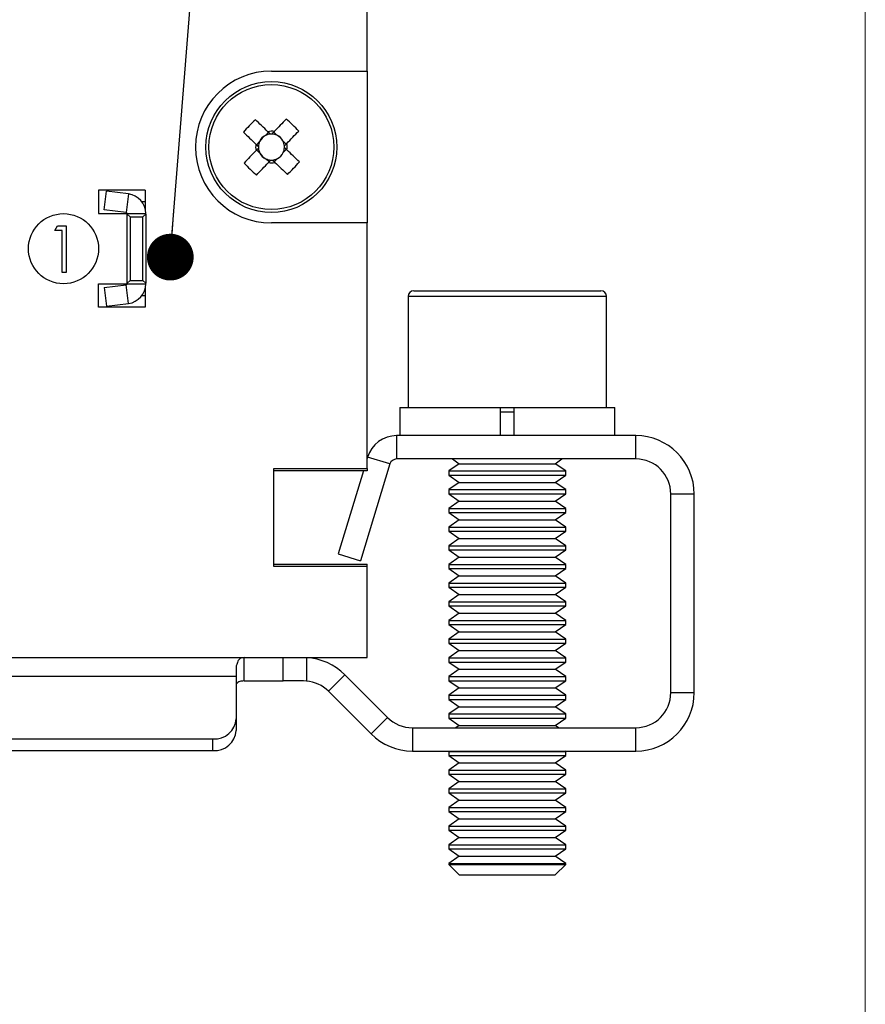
# Model space of a CAD drawing. Header units: millimetres. Extents: x 0 to 432, y 0 to 279.
# Tile 11 of 13: x 396 to 432, y 86 to 128. Entities that reach past the tile are written whole.
import ezdxf

# ---------------------------------------------------------------- set-up
doc = ezdxf.new("R2010")
doc.units = ezdxf.units.MM
doc.layers.add('TEXT', color=140, linetype='Continuous', lineweight=25)
doc.dimstyles.new('SLDDIMSTYLE6', dxfattribs={"dimtxt": 0.18, "dimasz": 2, "dimexe": 0, "dimexo": 0.0625, "dimgap": 0, "dimtad": 0, "dimtih": 1, "dimtoh": 1, "dimdec": 0, "dimrnd": 1e-09, "dimzin": 0, "dimdsep": 46, "dimtxsty": 'Standard', "dimblk1": 'DOT', "dimblk2": 'DOT', "dimsah": 1, "dimcen": 0.09, "dimadec": 0, "dimazin": 0, "dimtfac": 2, "dimtdec": 0, "dimtofl": 0, "dimtmove": 0, "dimatfit": 3, "dimldrblk": 'DOT', "dimfxl": 0, "dimfrac": 2, "dimtolj": 1, "dimtzin": 0, "dimarcsym": 0})

# ---------------------------------------------------------------- blocks, each defined once
blk = doc.blocks.new('_Dot')
at = {"color": 0, "linetype": 'ByBlock', "lineweight": -2}
blk.add_line((-0.5, 0), (-1, 0), dxfattribs=at)
at = {"color": 0, "linetype": 'ByBlock', "const_width": 0.5}
blk.add_lwpolyline([(-0.25, 0, 1), (0.25, 0, 1)], format="xyb", close=True, dxfattribs=at)

msp = doc.modelspace()

# ---------------------------------------------------------------- linework, layer by layer
at = {"color": 7, "linetype": 'Continuous', "lineweight": 18}
msp.add_line((431.8, 0), (431.8, 279.4), dxfattribs=at)
for p, q in [((410.47462, 125.51482), (410.47462, 131.51482)), ((406.37462, 125.51482), (410.47462, 125.51482)), ((410.47462, 125.51482), (410.47462, 119.01482)), ((406.24995, 122.89696), (406.11553, 122.75677)), ((406.6128, 122.76722), (406.47261, 122.90164)), ((405.87222, 122.50301), (405.7378, 122.36282)), ((407.00675, 122.38949), (406.86656, 122.52391)), ((405.74248, 122.14015), (405.88267, 122.00574)), ((406.87702, 122.02664), (407.01143, 122.16683)), ((406.13643, 121.76243), (406.27662, 121.62801)), ((406.49929, 121.63269), (406.63371, 121.77288)), ((400.97462, 120.41482), (398.97462, 120.41482)), ((398.97462, 120.41482), (398.97462, 119.41482)), ((399.21466, 119.58), (399.31215, 120.37403)), ((400.25321, 120.25849), (399.31215, 120.37403)), ((400.25321, 120.25849), (400.15571, 119.46445)), ((400.97462, 120.41482), (400.97462, 119.61946)), ((400.97462, 119.91482), (400.837, 119.91482)), ((398.97462, 119.41482), (400.19962, 119.41482)), ((400.15571, 119.46445), (399.21466, 119.58)), ((400.19962, 119.38905), (400.19962, 119.41482)), ((400.19962, 119.41482), (400.99962, 119.41482)), ((400.19962, 119.38905), (400.32962, 119.27228)), ((400.19962, 116.4406), (400.19962, 119.38905)), ((400.32962, 119.27228), (400.86962, 119.27228)), ((400.32962, 119.27228), (400.32962, 116.55737)), ((400.86962, 119.27228), (400.99962, 119.38905)), ((400.86962, 116.55737), (400.86962, 119.27228)), ((400.99962, 119.38905), (400.99962, 119.41482)), ((400.99962, 119.38905), (400.99962, 116.4406)), ((397.1039, 118.69334), (397.22129, 118.89847)), ((397.22129, 118.89847), (397.59108, 118.89847)), ((397.59108, 118.89847), (397.59108, 116.89847)), ((410.47462, 119.01482), (406.37462, 119.01482)), ((410.47462, 108.51482), (410.47462, 119.01482)), ((397.41159, 118.69334), (397.1039, 118.69334)), ((397.41159, 116.89847), (397.41159, 118.69334)), ((397.59108, 116.89847), (397.41159, 116.89847)), ((398.97462, 116.41482), (400.19962, 116.41482)), ((398.97462, 115.41482), (398.97462, 116.41482)), ((399.21466, 116.24965), (400.15571, 116.3652)), ((400.25321, 115.57116), (400.15571, 116.3652)), ((400.32962, 116.55737), (400.19962, 116.4406)), ((400.19962, 116.41482), (400.19962, 116.4406)), ((400.19962, 116.41482), (400.99962, 116.41482)), ((400.32962, 116.55737), (400.86962, 116.55737)), ((400.99962, 116.4406), (400.86962, 116.55737)), ((400.99962, 116.41482), (400.99962, 116.4406)), ((399.21466, 116.24965), (399.31215, 115.45561)), ((400.837, 115.91482), (400.97462, 115.91482)), ((400.97462, 116.21019), (400.97462, 115.41482)), ((412.47462, 116.11482), (420.47462, 116.11482)), ((399.31215, 115.45561), (400.25321, 115.57116)), ((412.22462, 115.86482), (412.22462, 111.11482)), ((420.72462, 115.86482), (412.22462, 115.86482)), ((420.72462, 111.11482), (420.72462, 115.86482)), ((400.97462, 115.41482), (398.97462, 115.41482)), ((411.87462, 111.11482), (411.87462, 109.91482)), ((411.87462, 111.11482), (416.17462, 111.11482)), ((416.17462, 111.11482), (416.17462, 109.91482)), ((416.17462, 111.11482), (416.77462, 111.11482)), ((416.77462, 110.91482), (416.17462, 110.91482)), ((416.77462, 109.91482), (416.77462, 111.11482)), ((416.77462, 111.11482), (421.07462, 111.11482)), ((421.07462, 109.91482), (421.07462, 111.11482)), ((411.73657, 109.91482), (411.73657, 108.91482)), ((421.97462, 109.91482), (411.73657, 109.91482)), ((421.97462, 108.91482), (421.97462, 109.91482)), ((410.49337, 108.99491), (410.47462, 108.93357)), ((411.44967, 108.70253), (410.49337, 108.99491)), ((421.97462, 108.91482), (411.73657, 108.91482)), ((414.13399, 108.91482), (414.41962, 108.71482)), ((418.52962, 108.71482), (418.81525, 108.91482)), ((406.47462, 104.31482), (406.47462, 108.51482)), ((406.47462, 108.51482), (410.47462, 108.51482)), ((410.47462, 108.41482), (406.47462, 108.41482)), ((410.31602, 108.41482), (409.22762, 104.85482)), ((411.44967, 108.70253), (410.18392, 104.56245)), ((410.47462, 108.51482), (410.47462, 108.41482)), ((414.41962, 108.71482), (413.97462, 108.40323)), ((413.97462, 108.40323), (413.97462, 108.22641)), ((413.97462, 108.40323), (418.97462, 108.40323)), ((414.41962, 108.71482), (418.52962, 108.71482)), ((418.97462, 108.40323), (418.52962, 108.71482)), ((418.97462, 108.22641), (418.97462, 108.40323)), ((413.97462, 108.22641), (414.41962, 107.91482)), ((413.97462, 108.22641), (418.97462, 108.22641)), ((414.41962, 107.91482), (413.97462, 107.60323)), ((414.41962, 107.91482), (418.52962, 107.91482)), ((418.52962, 107.91482), (418.97462, 108.22641)), ((418.97462, 107.60323), (418.52962, 107.91482)), ((413.97462, 107.60323), (413.97462, 107.42641)), ((413.97462, 107.60323), (418.97462, 107.60323)), ((418.97462, 107.42641), (418.97462, 107.60323)), ((413.97462, 107.42641), (414.41962, 107.11482)), ((413.97462, 107.42641), (418.97462, 107.42641)), ((414.41962, 107.11482), (413.97462, 106.80323)), ((414.41962, 107.11482), (418.52962, 107.11482)), ((418.52962, 107.11482), (418.97462, 107.42641)), ((418.97462, 106.80323), (418.52962, 107.11482)), ((423.47462, 98.91482), (423.47462, 107.41482)), ((424.47462, 107.41482), (423.47462, 107.41482)), ((424.47462, 98.91482), (424.47462, 107.41482)), ((413.97462, 106.80323), (413.97462, 106.62641)), ((413.97462, 106.80323), (418.97462, 106.80323)), ((413.97462, 106.62641), (414.41962, 106.31482)), ((413.97462, 106.62641), (418.97462, 106.62641)), ((418.52962, 106.31482), (418.97462, 106.62641)), ((418.97462, 106.62641), (418.97462, 106.80323)), ((414.41962, 106.31482), (413.97462, 106.00323)), ((414.41962, 106.31482), (418.52962, 106.31482)), ((418.97462, 106.00323), (418.52962, 106.31482)), ((413.97462, 106.00323), (413.97462, 105.82641)), ((413.97462, 106.00323), (418.97462, 106.00323)), ((413.97462, 105.82641), (414.41962, 105.51482)), ((413.97462, 105.82641), (418.97462, 105.82641)), ((418.52962, 105.51482), (418.97462, 105.82641)), ((418.97462, 105.82641), (418.97462, 106.00323)), ((414.41962, 105.51482), (413.97462, 105.20323)), ((414.41962, 105.51482), (418.52962, 105.51482)), ((418.97462, 105.20323), (418.52962, 105.51482)), ((413.97462, 105.20323), (413.97462, 105.02641)), ((413.97462, 105.20323), (418.97462, 105.20323)), ((413.97462, 105.02641), (414.41962, 104.71482)), ((413.97462, 105.02641), (418.97462, 105.02641)), ((418.52962, 104.71482), (418.97462, 105.02641)), ((418.97462, 105.02641), (418.97462, 105.20323)), ((409.22762, 104.85482), (410.18392, 104.56245)), ((414.41962, 104.71482), (413.97462, 104.40323)), ((414.41962, 104.71482), (418.52962, 104.71482)), ((418.97462, 104.40323), (418.52962, 104.71482)), ((406.47462, 104.41482), (410.47462, 104.41482)), ((410.47462, 104.31482), (406.47462, 104.31482)), ((410.47462, 104.31482), (410.47462, 104.41482)), ((410.47462, 100.41482), (410.47462, 104.31482)), ((413.97462, 104.40323), (413.97462, 104.22641)), ((413.97462, 104.40323), (418.97462, 104.40323)), ((413.97462, 104.22641), (414.41962, 103.91482)), ((413.97462, 104.22641), (418.97462, 104.22641)), ((418.52962, 103.91482), (418.97462, 104.22641)), ((418.97462, 104.22641), (418.97462, 104.40323)), ((414.41962, 103.91482), (413.97462, 103.60323)), ((414.41962, 103.91482), (418.52962, 103.91482)), ((418.97462, 103.60323), (418.52962, 103.91482)), ((413.97462, 103.60323), (413.97462, 103.42641)), ((413.97462, 103.60323), (418.97462, 103.60323)), ((413.97462, 103.42641), (414.41962, 103.11482)), ((413.97462, 103.42641), (418.97462, 103.42641)), ((418.52962, 103.11482), (418.97462, 103.42641)), ((418.97462, 103.42641), (418.97462, 103.60323)), ((414.41962, 103.11482), (413.97462, 102.80323)), ((414.41962, 103.11482), (418.52962, 103.11482)), ((418.97462, 102.80323), (418.52962, 103.11482)), ((413.97462, 102.80323), (413.97462, 102.62641)), ((413.97462, 102.80323), (418.97462, 102.80323)), ((413.97462, 102.62641), (414.41962, 102.31482)), ((413.97462, 102.62641), (418.97462, 102.62641)), ((418.52962, 102.31482), (418.97462, 102.62641)), ((418.97462, 102.62641), (418.97462, 102.80323)), ((414.41962, 102.31482), (413.97462, 102.00323)), ((413.97462, 102.00323), (413.97462, 101.82641)), ((413.97462, 102.00323), (418.97462, 102.00323)), ((414.41962, 102.31482), (418.52962, 102.31482)), ((418.97462, 102.00323), (418.52962, 102.31482)), ((418.97462, 101.82641), (418.97462, 102.00323)), ((413.97462, 101.82641), (414.41962, 101.51482)), ((413.97462, 101.82641), (418.97462, 101.82641)), ((418.52962, 101.51482), (418.97462, 101.82641)), ((414.41962, 101.51482), (413.97462, 101.20323)), ((413.97462, 101.20323), (413.97462, 101.02641)), ((413.97462, 101.20323), (418.97462, 101.20323)), ((414.41962, 101.51482), (418.52962, 101.51482)), ((418.97462, 101.20323), (418.52962, 101.51482)), ((418.97462, 101.02641), (418.97462, 101.20323)), ((413.97462, 101.02641), (414.41962, 100.71482)), ((413.97462, 101.02641), (418.97462, 101.02641)), ((414.41962, 100.71482), (413.97462, 100.40323)), ((414.41962, 100.71482), (418.52962, 100.71482)), ((418.52962, 100.71482), (418.97462, 101.02641)), ((418.97462, 100.40323), (418.52962, 100.71482)), ((394.52462, 100.41482), (410.47462, 100.41482)), ((405.20814, 99.41482), (405.20814, 100.41482)), ((406.87362, 99.41482), (406.87362, 100.41482)), ((407.87362, 100.41193), (407.87362, 99.40999)), ((413.97462, 100.40323), (413.97462, 100.22641)), ((413.97462, 100.40323), (418.97462, 100.40323)), ((418.97462, 100.22641), (418.97462, 100.40323)), ((404.87362, 100.06039), (404.87362, 99.61482)), ((413.97462, 100.22641), (414.41962, 99.91482)), ((413.97462, 100.22641), (418.97462, 100.22641)), ((414.41962, 99.91482), (413.97462, 99.60323)), ((414.41962, 99.91482), (418.52962, 99.91482)), ((418.52962, 99.91482), (418.97462, 100.22641)), ((418.97462, 99.60323), (418.52962, 99.91482)), ((378.07561, 99.61482), (404.87362, 99.61482)), ((404.87362, 99.61482), (404.87362, 97.80094)), ((409.52106, 99.68259), (408.81396, 98.97548)), ((409.52106, 99.68259), (411.34949, 97.85416)), ((413.97462, 99.60323), (413.97462, 99.42641)), ((413.97462, 99.60323), (418.97462, 99.60323)), ((418.97462, 99.42641), (418.97462, 99.60323)), ((405.20814, 99.41482), (406.87362, 99.41482)), ((407.7533, 99.41482), (406.87362, 99.41482)), ((407.87362, 99.40999), (407.7533, 99.41482)), ((413.97462, 99.42641), (414.41962, 99.11482)), ((413.97462, 99.42641), (418.97462, 99.42641)), ((414.41962, 99.11482), (413.97462, 98.80323)), ((414.41962, 99.11482), (418.52962, 99.11482)), ((418.52962, 99.11482), (418.97462, 99.42641)), ((418.97462, 98.80323), (418.52962, 99.11482)), ((408.81396, 98.97548), (410.64238, 97.14706)), ((413.97462, 98.80323), (413.97462, 98.62641)), ((413.97462, 98.80323), (418.97462, 98.80323)), ((413.97462, 98.62641), (414.41962, 98.31482)), ((413.97462, 98.62641), (418.97462, 98.62641)), ((418.52962, 98.31482), (418.97462, 98.62641)), ((418.97462, 98.62641), (418.97462, 98.80323)), ((423.47462, 98.91482), (424.47462, 98.91482)), ((414.41962, 98.31482), (413.97462, 98.00323)), ((414.41962, 98.31482), (418.52962, 98.31482)), ((418.97462, 98.00323), (418.52962, 98.31482)), ((404.87362, 97.80094), (404.87362, 97.30094)), ((410.64238, 97.14706), (411.34949, 97.85416)), ((413.97462, 98.00323), (413.97462, 97.82641)), ((413.97462, 98.00323), (418.97462, 98.00323)), ((413.97462, 97.82641), (414.41962, 97.51482)), ((413.97462, 97.82641), (418.97462, 97.82641)), ((418.52962, 97.51482), (418.97462, 97.82641)), ((418.97462, 97.82641), (418.97462, 98.00323)), ((412.41015, 97.41482), (412.41015, 96.41482)), ((412.41015, 97.41482), (421.97462, 97.41482)), ((414.41962, 97.51482), (414.2768, 97.41482)), ((414.41962, 97.51482), (418.52962, 97.51482)), ((418.67243, 97.41482), (418.52962, 97.51482)), ((421.97462, 96.41482), (421.97462, 97.41482)), ((379.07561, 96.93491), (403.87362, 96.93491)), ((403.87362, 96.43491), (403.87362, 96.93491)), ((379.07561, 96.43491), (403.87362, 96.43491)), ((412.41015, 96.41482), (421.97462, 96.41482)), ((413.99117, 96.41482), (413.97462, 96.40323)), ((413.97462, 96.40323), (413.97462, 96.22641)), ((413.97462, 96.40323), (418.97462, 96.40323)), ((413.97462, 96.22641), (414.41962, 95.91482)), ((413.97462, 96.22641), (418.97462, 96.22641)), ((418.52962, 95.91482), (418.97462, 96.22641)), ((418.97462, 96.40323), (418.95806, 96.41482)), ((418.97462, 96.22641), (418.97462, 96.40323)), ((414.41962, 95.91482), (413.97462, 95.60323)), ((414.41962, 95.91482), (418.52962, 95.91482)), ((418.97462, 95.60323), (418.52962, 95.91482)), ((413.97462, 95.60323), (413.97462, 95.42641)), ((413.97462, 95.60323), (418.97462, 95.60323)), ((413.97462, 95.42641), (414.41962, 95.11482)), ((413.97462, 95.42641), (418.97462, 95.42641)), ((418.52962, 95.11482), (418.97462, 95.42641)), ((418.97462, 95.42641), (418.97462, 95.60323)), ((414.41962, 95.11482), (413.97462, 94.80323)), ((414.41962, 95.11482), (418.52962, 95.11482)), ((418.97462, 94.80323), (418.52962, 95.11482)), ((413.97462, 94.80323), (413.97462, 94.62641)), ((413.97462, 94.80323), (418.97462, 94.80323)), ((413.97462, 94.62641), (414.41962, 94.31482)), ((413.97462, 94.62641), (418.97462, 94.62641)), ((418.52962, 94.31482), (418.97462, 94.62641)), ((418.97462, 94.62641), (418.97462, 94.80323)), ((414.41962, 94.31482), (413.97462, 94.00323)), ((413.97462, 94.00323), (413.97462, 93.82641)), ((413.97462, 94.00323), (418.97462, 94.00323)), ((414.41962, 94.31482), (418.52962, 94.31482)), ((418.97462, 94.00323), (418.52962, 94.31482)), ((418.97462, 93.82641), (418.97462, 94.00323)), ((413.97462, 93.82641), (414.41962, 93.51482)), ((413.97462, 93.82641), (418.97462, 93.82641)), ((418.52962, 93.51482), (418.97462, 93.82641)), ((414.41962, 93.51482), (413.97462, 93.20323)), ((413.97462, 93.20323), (413.97462, 93.02641)), ((413.97462, 93.20323), (418.97462, 93.20323)), ((414.41962, 93.51482), (418.52962, 93.51482)), ((418.97462, 93.20323), (418.52962, 93.51482)), ((418.97462, 93.02641), (418.97462, 93.20323)), ((413.97462, 93.02641), (414.41962, 92.71482)), ((413.97462, 93.02641), (418.97462, 93.02641)), ((414.41962, 92.71482), (413.97462, 92.40323)), ((414.41962, 92.71482), (418.52962, 92.71482)), ((418.52962, 92.71482), (418.97462, 93.02641)), ((418.97462, 92.40323), (418.52962, 92.71482)), ((413.97462, 92.40323), (413.97462, 92.22641)), ((413.97462, 92.40323), (418.97462, 92.40323)), ((418.97462, 92.22641), (418.97462, 92.40323)), ((413.97462, 92.22641), (414.41962, 91.91482)), ((413.97462, 92.22641), (418.97462, 92.22641)), ((414.41962, 91.91482), (413.97462, 91.60323)), ((414.41962, 91.91482), (418.52962, 91.91482)), ((418.52962, 91.91482), (418.97462, 92.22641)), ((418.97462, 91.60323), (418.52962, 91.91482)), ((413.97462, 91.60323), (413.97462, 91.55982)), ((413.97462, 91.60323), (418.97462, 91.60323)), ((413.97462, 91.55982), (414.41962, 91.11482)), ((413.97462, 91.55982), (418.97462, 91.55982)), ((418.52962, 91.11482), (418.97462, 91.55982)), ((418.97462, 91.55982), (418.97462, 91.60323)), ((414.41962, 91.11482), (418.52962, 91.11482))]:
    msp.add_line(p, q)
at = {"flags": 128}
for points in [[(407.01164, 123.46382), (406.94838, 123.39785), (406.88482, 123.33156), (406.82098, 123.26498), (406.75689, 123.19813), (406.69256, 123.13104), (406.62802, 123.06373), (406.5633, 122.99622), (406.49841, 122.92855)], [(406.22304, 122.92276), (406.15536, 122.98765), (406.08786, 123.05237), (406.02055, 123.11691), (405.95346, 123.18124), (405.88661, 123.24533), (405.82003, 123.30917), (405.75374, 123.37273), (405.68776, 123.43599)], [(405.17562, 122.90185), (405.24159, 122.83859), (405.30788, 122.77503), (405.37446, 122.71119), (405.44131, 122.6471), (405.5084, 122.58277), (405.57571, 122.51823), (405.64322, 122.4535), (405.71089, 122.38862)], [(407.03255, 122.4164), (407.09744, 122.48408), (407.16217, 122.55158), (407.2267, 122.61889), (407.29103, 122.68598), (407.35513, 122.75283), (407.41897, 122.81941), (407.48253, 122.8857), (407.54578, 122.95168)], [(405.71668, 122.11325), (405.65179, 122.04557), (405.58707, 121.97806), (405.52253, 121.91075), (405.4582, 121.84366), (405.39411, 121.77681), (405.33027, 121.71023), (405.26671, 121.64394), (405.20345, 121.57797)], [(407.57362, 121.6278), (407.50764, 121.69106), (407.44135, 121.75462), (407.37477, 121.81846), (407.30792, 121.88255), (407.24083, 121.94688), (407.17352, 122.01142), (407.10602, 122.07614), (407.03834, 122.14103)], [(405.73759, 121.06582), (405.80085, 121.1318), (405.86441, 121.19809), (405.92825, 121.26467), (405.99234, 121.33152), (406.05667, 121.39861), (406.12121, 121.46592), (406.18594, 121.53342), (406.25082, 121.6011)], [(406.5262, 121.60689), (406.59387, 121.542), (406.66138, 121.47727), (406.72869, 121.41274), (406.79578, 121.34841), (406.86263, 121.28431), (406.92921, 121.22047), (406.9955, 121.15691), (407.06147, 121.09366)]]:
    msp.add_lwpolyline(points, dxfattribs=at)
for centre, radius in [((406.37462, 122.26482), 2.8), ((406.37462, 122.26482), 2.67442), ((397.47462, 117.91482), 1.5)]:
    msp.add_circle(centre, radius)
for centre, radius, start, end in [((406.37462, 122.26482), 3.25, 90, 270), ((399.68746, 115.29043), 10.97488, 44.272478, 48.136471), ((413.34887, 115.57778), 10.9747, 134.272341, 138.136402), ((406.37462, 122.26482), 0.556, 117.774117, 154.634692), ((406.37462, 122.26482), 0.556, 94.486194, 117.774117), ((406.37462, 122.26482), 0.67517, 79.435033, 102.973777), ((406.37462, 122.26482), 0.556, 87.922615, 94.486194), ((406.37462, 122.26482), 0.556, 64.634692, 87.922615), ((406.37462, 122.26482), 0.556, 27.774117, 64.634692), ((406.37462, 122.26482), 0.67517, 169.435033, 192.973777), ((406.37462, 122.26482), 0.556, 177.922615, 184.486194), ((406.37462, 122.26482), 0.556, 154.634692, 177.922615), ((406.37462, 122.26482), 0.556, 184.486194, 207.774117), ((406.37462, 122.26482), 0.556, 4.486194, 27.774117), ((406.37462, 122.26482), 0.556, 334.634692, 357.922615), ((406.37462, 122.26482), 0.556, 357.922615, 4.486194), ((406.37462, 122.26482), 0.67517, 349.435033, 12.973777), ((406.37462, 122.26482), 0.556, 207.774117, 244.634692), ((406.37462, 122.26482), 0.556, 297.774117, 334.634692), ((413.06186, 129.23931), 10.97501, 224.2725, 228.136449), ((406.37462, 122.26482), 0.556, 244.634692, 267.922615), ((406.37462, 122.26482), 0.67517, 259.435033, 282.973777), ((406.37462, 122.26482), 0.556, 267.922615, 274.486194), ((406.37462, 122.26482), 0.556, 274.486194, 297.774117), ((399.40042, 128.95179), 10.97461, 314.272423, 318.13652), ((400.14962, 119.41482), 0.85, 360, 83), ((400.14962, 119.41482), 0.05, 360, 82.999999), ((400.14962, 116.41482), 0.05, 277.000001, 360), ((400.14962, 116.41482), 0.85, 277, 360), ((412.47462, 115.86482), 0.25, 90, 180), ((420.47462, 115.86482), 0.25, 0, 90), ((411.73657, 108.61482), 1.3, 90, 163), ((421.97462, 107.41482), 2.5, 0, 90), ((411.73657, 108.61482), 0.3, 90, 163), ((421.97462, 107.41482), 1.5, 0, 90), ((407.7533, 97.91482), 2.5, 45, 87.241279), ((407.7533, 97.91482), 1.5, 45, 85.398964), ((421.97462, 98.91482), 1.5, 270, 0), ((421.97462, 98.91482), 2.5, 270, 0), ((403.93612, 97.87311), 0.94027, 266.18872, 355.598063), ((412.41015, 98.91482), 1.5, 225, 270), ((403.93612, 97.37311), 0.94027, 266.188719, 355.598079), ((412.41015, 98.91482), 2.5, 225, 270)]:
    msp.add_arc(centre, radius, start, end)
for centre, major_axis, start_param, end_param in [((406.32484, 122.31255), (0.35491, -0.34029), 2.77217894, 3.51100637), ((406.42234, 122.3146), (0.34029, 0.35491), 5.91377159, 6.65259902), ((406.32689, 122.21505), (0.34029, 0.35491), 2.77217894, 3.51100637), ((406.42439, 122.2171), (0.35491, -0.34029), 5.91377159, 6.65259902)]:
    msp.add_ellipse(centre, major_axis=major_axis, ratio=0.99011591, start_param=start_param, end_param=end_param)
for points, knots in [([(406.33113, 122.81912), (406.32501, 122.82498), (406.2914, 122.85721), (406.25592, 122.89123), (406.22705, 122.91891), (406.22304, 122.92276)], [0, 0, 0, 0, 0.16061758, 0.88325683, 1, 1, 1, 1]), ([(406.49841, 122.92855), (406.49456, 122.92453), (406.46688, 122.89566), (406.43286, 122.86019), (406.40063, 122.82657), (406.39477, 122.82046)], [0, 0, 0, 0, 0.116743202, 0.839382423, 1, 1, 1, 1]), ([(405.71089, 122.38862), (405.71491, 122.38477), (405.74378, 122.35708), (405.77925, 122.32307), (405.81287, 122.29084), (405.81898, 122.28498)], [0, 0, 0, 0, 0.11674323, 0.83938236, 1, 1, 1, 1]), ([(405.82032, 122.22133), (405.81446, 122.21522), (405.78223, 122.1816), (405.74822, 122.14613), (405.72053, 122.11726), (405.71668, 122.11325)], [0, 0, 0, 0, 0.16061765, 0.88325686, 1, 1, 1, 1]), ([(406.92891, 122.30831), (406.93477, 122.31443), (406.96701, 122.34804), (407.00102, 122.38351), (407.0287, 122.41239), (407.03255, 122.4164)], [0, 0, 0, 0, 0.16061759, 0.88325681, 1, 1, 1, 1]), ([(407.03834, 122.14103), (407.03433, 122.14488), (407.00545, 122.17256), (406.96998, 122.20657), (406.93636, 122.23881), (406.93025, 122.24467)], [0, 0, 0, 0, 0.11674317, 0.83938236, 1, 1, 1, 1]), ([(406.25082, 121.6011), (406.25467, 121.60512), (406.28236, 121.63399), (406.31637, 121.66946), (406.3486, 121.70308), (406.35446, 121.70919)], [0, 0, 0, 0, 0.11674319, 0.83938242, 1, 1, 1, 1]), ([(406.41811, 121.71053), (406.42422, 121.70467), (406.45784, 121.67243), (406.49331, 121.63842), (406.52218, 121.61074), (406.5262, 121.60689)], [0, 0, 0, 0, 0.16061758, 0.88325683, 1, 1, 1, 1]), ([(405.20814, 100.41482), (405.173, 100.41311), (405.09351, 100.40925), (405.01087, 100.36322), (404.93252, 100.26101), (404.89435, 100.13101), (404.87362, 100.06039)], [0, 0, 0, 0, 0.17721538, 0.40086269, 0.67450312, 1, 1, 1, 1]), ([(405.20814, 99.41482), (405.17392, 99.41436), (405.10349, 99.4134), (405.01457, 99.39702), (404.93515, 99.35936), (404.89483, 99.3086), (404.87362, 99.28191)], [0, 0, 0, 0, 0.22257435, 0.45806824, 0.71501949, 1, 1, 1, 1])]:
    msp.add_open_spline(points, degree=3, knots=knots)

# ---------------------------------------------------------------- leaders
at = {"layer": 'TEXT'}
msp.add_leader([(402.04758, 117.55362), (405.11532, 156.51739), (411.46532, 156.51739)], dimstyle='SLDDIMSTYLE6', dxfattribs=at)

doc.saveas('drawing.dxf')
